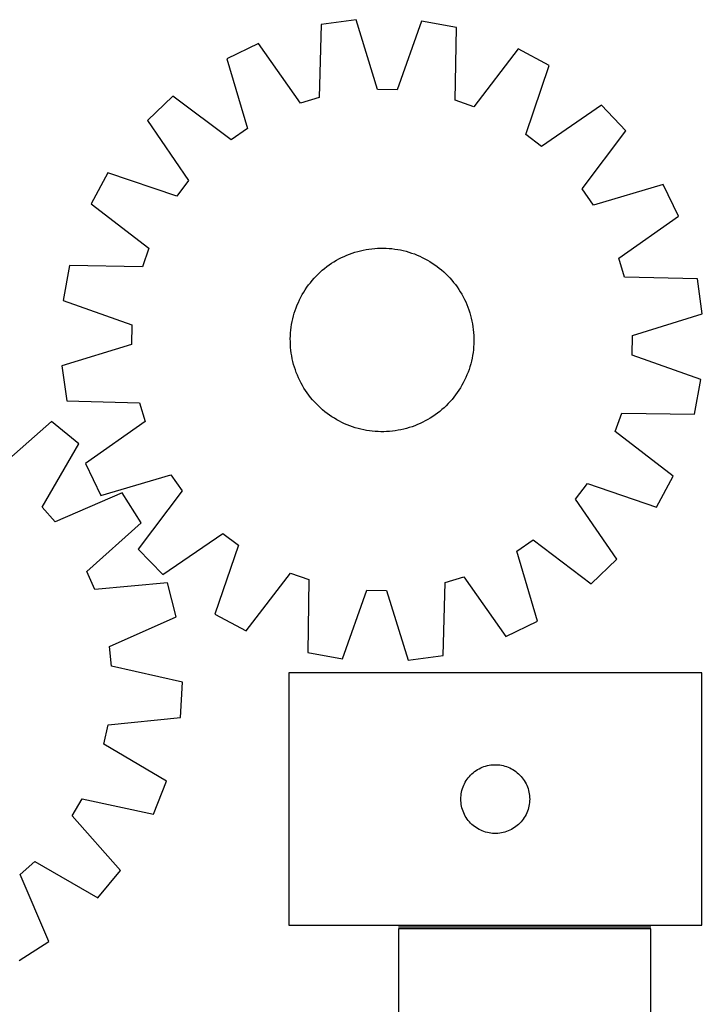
# Model space of a CAD drawing. Header units: millimetres. Extents: x 7 to 1493, y 7 to 2993.
# Tile 6 of 16: x 1196 to 1493, y 1764 to 2193. Entities that reach past the tile are written whole.
import ezdxf

# ---------------------------------------------------------------- set-up
doc = ezdxf.new("R2010")
doc.units = ezdxf.units.MM
doc.layers.add('COMMON', color=5, linetype='CONTINUOUS', true_color=0x0000ff)
doc.layers.add('CUT', color=7, linetype='CONTINUOUS', true_color=0x000000)

msp = doc.modelspace()

# ---------------------------------------------------------------- linework, layer by layer
at = {"layer": 'COMMON'}
msp.add_line((1471.074237, 1797.377102), (1361.074237, 1797.377102), dxfattribs=at)
at = {"layer": 'CUT'}
for p, q in [((1342.621656, 2192.760204), (1327.377475, 2190.67562)), ((1351.963142, 2162.400504), (1342.621656, 2192.760204)), ((1327.377475, 2190.67562), (1326.52967, 2158.922573)), ((1371.154105, 2192.155899), (1360.535564, 2162.218944)), ((1386.296355, 2189.427745), (1371.154105, 2192.155899)), ((1385.798973, 2157.667277), (1386.296355, 2189.427745)), ((1300.054764, 2182.433336), (1286.200857, 2175.740068)), ((1318.320708, 2156.446223), (1300.054764, 2182.433336)), ((1413.245586, 2180.036006), (1393.895725, 2154.845579)), ((1426.803675, 2172.762165), (1413.245586, 2180.036006)), ((1286.200857, 2175.740068), (1295.206778, 2145.27914)), ((1416.516112, 2142.709864), (1426.803675, 2172.762165)), ((1262.76242, 2159.458008), (1251.654906, 2148.81124)), ((1288.164825, 2140.387283), (1262.76242, 2159.458008)), ((1326.52967, 2158.922573), (1318.320708, 2156.446223)), ((1360.535564, 2162.218944), (1351.963142, 2162.400504)), ((1393.895725, 2154.845579), (1385.798973, 2157.667277)), ((1449.53171, 2155.502319), (1423.344628, 2137.524236)), ((1460.178478, 2144.394805), (1449.53171, 2155.502319)), ((1251.654906, 2148.81124), (1269.63299, 2122.624158)), ((1295.206778, 2145.27914), (1288.164825, 2140.387283)), ((1423.344628, 2137.524236), (1416.516112, 2142.709864)), ((1441.107752, 2118.9924), (1460.178478, 2144.394805)), ((1234.395061, 2126.083205), (1227.12122, 2112.525116)), ((1264.447362, 2115.795642), (1234.395061, 2126.083205)), ((1269.63299, 2122.624158), (1264.447362, 2115.795642)), ((1476.460538, 2120.956368), (1445.99961, 2111.950448)), ((1483.153806, 2107.102462), (1476.460538, 2120.956368)), ((1445.99961, 2111.950448), (1441.107752, 2118.9924)), ((1227.12122, 2112.525116), (1252.311647, 2093.175255)), ((1457.166693, 2088.836518), (1483.153806, 2107.102462)), ((1252.311647, 2093.175255), (1249.489949, 2085.078503)), ((1336.255639, 2089.097399), (1337.391352, 2089.635137)), ((1337.391352, 2089.635137), (1338.543395, 2090.136937)), ((1338.543395, 2090.136937), (1339.710632, 2090.602303)), ((1339.710632, 2090.602303), (1340.89191, 2091.030775)), ((1340.89191, 2091.030775), (1342.086064, 2091.421932)), ((1342.086064, 2091.421932), (1343.291915, 2091.775385)), ((1343.291915, 2091.775385), (1344.508274, 2092.090788)), ((1344.508274, 2092.090788), (1345.733939, 2092.367828)), ((1345.733939, 2092.367828), (1346.967702, 2092.606233)), ((1346.967702, 2092.606233), (1348.208344, 2092.805766)), ((1348.208344, 2092.805766), (1349.454642, 2092.966232)), ((1349.454642, 2092.966232), (1350.705365, 2093.087471)), ((1350.705365, 2093.087471), (1351.959279, 2093.169364)), ((1351.959279, 2093.169364), (1353.215146, 2093.21183)), ((1353.215146, 2093.21183), (1354.471728, 2093.214828)), ((1354.471728, 2093.214828), (1355.727784, 2093.178354)), ((1355.727784, 2093.178354), (1356.982074, 2093.102444)), ((1356.982074, 2093.102444), (1358.233361, 2092.987174)), ((1358.233361, 2092.987174), (1359.48041, 2092.832657)), ((1359.48041, 2092.832657), (1360.721991, 2092.639045)), ((1360.721991, 2092.639045), (1361.956877, 2092.406529)), ((1361.956877, 2092.406529), (1363.18385, 2092.13534)), ((1363.18385, 2092.13534), (1364.401699, 2091.825744)), ((1364.401699, 2091.825744), (1365.609223, 2091.478048)), ((1365.609223, 2091.478048), (1366.80523, 2091.092593)), ((1366.80523, 2091.092593), (1367.988539, 2090.669762)), ((1367.988539, 2090.669762), (1369.157983, 2090.209971)), ((1369.157983, 2090.209971), (1370.312407, 2089.713673)), ((1370.312407, 2089.713673), (1371.450672, 2089.181359)), ((1217.72948, 2085.575885), (1215.001326, 2070.433635)), ((1249.489949, 2085.078503), (1217.72948, 2085.575885)), ((1329.845799, 2085.14838), (1330.860633, 2085.889405)), ((1330.860633, 2085.889405), (1331.898243, 2086.598188)), ((1331.898243, 2086.598188), (1332.957604, 2087.274029)), ((1332.957604, 2087.274029), (1334.03767, 2087.916262)), ((1334.03767, 2087.916262), (1335.137377, 2088.524251)), ((1335.137377, 2088.524251), (1336.255639, 2089.097399)), ((1371.450672, 2089.181359), (1372.571656, 2088.613553)), ((1372.571656, 2088.613553), (1373.674251, 2088.010817)), ((1373.674251, 2088.010817), (1374.75737, 2087.373745)), ((1374.75737, 2087.373745), (1375.819943, 2086.702966)), ((1375.819943, 2086.702966), (1376.860922, 2085.999142)), ((1376.860922, 2085.999142), (1377.879281, 2085.262967)), ((1377.879281, 2085.262967), (1378.874012, 2084.495167)), ((1459.643043, 2080.627555), (1457.166693, 2088.836518)), ((1324.289468, 2080.068224), (1325.147472, 2080.986285)), ((1325.147472, 2080.986285), (1326.03389, 2081.876942)), ((1326.03389, 2081.876942), (1326.947846, 2082.739317)), ((1326.947846, 2082.739317), (1327.88844, 2083.572558)), ((1327.88844, 2083.572558), (1328.854742, 2084.375843)), ((1328.854742, 2084.375843), (1329.845799, 2085.14838)), ((1378.874012, 2084.495167), (1379.844136, 2083.696502)), ((1379.844136, 2083.696502), (1380.788694, 2082.867758)), ((1380.788694, 2082.867758), (1381.706755, 2082.009754)), ((1381.706755, 2082.009754), (1382.597412, 2081.123336)), ((1382.597412, 2081.123336), (1383.459787, 2080.209379)), ((1321.158084, 2076.140453), (1321.894259, 2077.158811)), ((1321.894259, 2077.158811), (1322.662058, 2078.153542)), ((1322.662058, 2078.153542), (1323.460724, 2079.123666)), ((1323.460724, 2079.123666), (1324.289468, 2080.068224)), ((1383.459787, 2080.209379), (1384.293028, 2079.268786)), ((1384.293028, 2079.268786), (1385.096313, 2078.302484)), ((1385.096313, 2078.302484), (1385.868849, 2077.311426)), ((1385.868849, 2077.311426), (1386.609875, 2076.296592)), ((1491.39609, 2079.77975), (1459.643043, 2080.627555)), ((1493.480674, 2064.535569), (1491.39609, 2079.77975)), ((1318.543672, 2071.851186), (1319.146408, 2072.953781)), ((1319.146408, 2072.953781), (1319.78348, 2074.0369)), ((1319.78348, 2074.0369), (1320.454259, 2075.099473)), ((1320.454259, 2075.099473), (1321.158084, 2076.140453)), ((1386.609875, 2076.296592), (1387.318658, 2075.258983)), ((1387.318658, 2075.258983), (1387.994499, 2074.199622)), ((1387.994499, 2074.199622), (1388.636732, 2073.119555)), ((1388.636732, 2073.119555), (1389.244721, 2072.019848)), ((1215.001326, 2070.433635), (1244.938282, 2059.815094)), ((1316.487464, 2067.268069), (1316.947255, 2068.437513)), ((1316.947255, 2068.437513), (1317.443553, 2069.591937)), ((1317.443553, 2069.591937), (1317.975867, 2070.730203)), ((1317.975867, 2070.730203), (1318.543672, 2071.851186)), ((1389.244721, 2072.019848), (1389.817868, 2070.901587)), ((1389.817868, 2070.901587), (1390.355607, 2069.765874)), ((1390.355607, 2069.765874), (1390.857407, 2068.61383)), ((1390.857407, 2068.61383), (1391.322773, 2067.446594)), ((1315.331481, 2063.681229), (1315.679178, 2064.888753)), ((1315.679178, 2064.888753), (1316.064632, 2066.08476)), ((1316.064632, 2066.08476), (1316.487464, 2067.268069)), ((1391.322773, 2067.446594), (1391.751245, 2066.265316)), ((1391.751245, 2066.265316), (1392.142401, 2065.071162)), ((1392.142401, 2065.071162), (1392.495855, 2063.86531)), ((1392.495855, 2063.86531), (1392.811258, 2062.648952)), ((1463.120974, 2055.194083), (1493.480674, 2064.535569)), ((1244.938282, 2059.815094), (1244.756722, 2051.242672)), ((1314.324569, 2058.759941), (1314.518181, 2060.001521)), ((1314.518181, 2060.001521), (1314.750696, 2061.236407)), ((1314.750696, 2061.236407), (1315.021886, 2062.46338)), ((1315.021886, 2062.46338), (1315.331481, 2063.681229)), ((1392.811258, 2062.648952), (1393.088298, 2061.423286)), ((1393.088298, 2061.423286), (1393.326703, 2060.189524)), ((1393.326703, 2060.189524), (1393.526236, 2058.948882)), ((1313.978871, 2055.007314), (1314.054781, 2056.261604)), ((1314.054781, 2056.261604), (1314.170052, 2057.512892)), ((1314.170052, 2057.512892), (1314.324569, 2058.759941)), ((1393.526236, 2058.948882), (1393.686702, 2057.702584)), ((1393.686702, 2057.702584), (1393.807941, 2056.451861)), ((1393.807941, 2056.451861), (1393.889834, 2055.197947)), ((1393.889834, 2055.197947), (1393.9323, 2053.942079)), ((1462.939414, 2046.621662), (1463.120974, 2055.194083)), ((1244.756722, 2051.242672), (1214.397022, 2041.901186)), ((1313.942397, 2053.751258), (1313.978871, 2055.007314)), ((1313.945395, 2052.494676), (1313.942397, 2053.751258)), ((1313.987861, 2051.238809), (1313.945395, 2052.494676)), ((1314.069755, 2049.984895), (1313.987861, 2051.238809)), ((1393.898824, 2051.429442), (1393.822914, 2050.175151)), ((1393.935298, 2052.685498), (1393.898824, 2051.429442)), ((1393.9323, 2053.942079), (1393.935298, 2052.685498)), ((1314.190994, 2048.734172), (1314.069755, 2049.984895)), ((1314.351459, 2047.487874), (1314.190994, 2048.734172)), ((1314.550993, 2046.247232), (1314.351459, 2047.487874)), ((1393.553127, 2047.676815), (1393.359515, 2046.435235)), ((1393.707644, 2048.923864), (1393.553127, 2047.676815)), ((1393.822914, 2050.175151), (1393.707644, 2048.923864)), ((1492.876369, 2036.00312), (1462.939414, 2046.621662)), ((1314.789397, 2045.013469), (1314.550993, 2046.247232)), ((1315.066438, 2043.787804), (1314.789397, 2045.013469)), ((1315.38184, 2042.571445), (1315.066438, 2043.787804)), ((1315.735294, 2041.365594), (1315.38184, 2042.571445)), ((1392.546214, 2042.755526), (1392.198518, 2041.548002)), ((1392.85581, 2043.973376), (1392.546214, 2042.755526)), ((1393.126999, 2045.200349), (1392.85581, 2043.973376)), ((1393.359515, 2046.435235), (1393.126999, 2045.200349)), ((1214.397022, 2041.901186), (1216.481605, 2026.657005)), ((1316.12645, 2040.17144), (1315.735294, 2041.365594)), ((1316.554922, 2038.990162), (1316.12645, 2040.17144)), ((1317.020288, 2037.822925), (1316.554922, 2038.990162)), ((1390.930441, 2037.999243), (1390.434143, 2036.844819)), ((1391.390232, 2039.168687), (1390.930441, 2037.999243)), ((1391.813063, 2040.351996), (1391.390232, 2039.168687)), ((1392.198518, 2041.548002), (1391.813063, 2040.351996)), ((1317.522088, 2036.670882), (1317.020288, 2037.822925)), ((1318.059827, 2035.535169), (1317.522088, 2036.670882)), ((1318.632974, 2034.416907), (1318.059827, 2035.535169)), ((1319.240964, 2033.3172), (1318.632974, 2034.416907)), ((1389.334023, 2034.58557), (1388.731287, 2033.482974)), ((1389.901829, 2035.706553), (1389.334023, 2034.58557)), ((1390.434143, 2036.844819), (1389.901829, 2035.706553)), ((1490.148215, 2020.860871), (1492.876369, 2036.00312)), ((1319.883196, 2032.237134), (1319.240964, 2033.3172)), ((1320.559038, 2031.177773), (1319.883196, 2032.237134)), ((1321.267821, 2030.140163), (1320.559038, 2031.177773)), ((1322.008846, 2029.125329), (1321.267821, 2030.140163)), ((1386.719612, 2030.296303), (1385.983437, 2029.277945)), ((1387.423436, 2031.337282), (1386.719612, 2030.296303)), ((1388.094215, 2032.399856), (1387.423436, 2031.337282)), ((1388.731287, 2033.482974), (1388.094215, 2032.399856)), ((1216.481605, 2026.657005), (1248.234652, 2025.8092)), ((1248.234652, 2025.8092), (1250.711002, 2017.600238)), ((1322.781382, 2028.134272), (1322.008846, 2029.125329)), ((1323.584668, 2027.16797), (1322.781382, 2028.134272)), ((1324.417909, 2026.227376), (1323.584668, 2027.16797)), ((1325.280283, 2025.31342), (1324.417909, 2026.227376)), ((1326.17094, 2024.427002), (1325.280283, 2025.31342)), ((1382.730224, 2025.450471), (1381.843806, 2024.559813)), ((1383.588228, 2026.368531), (1382.730224, 2025.450471)), ((1384.416972, 2027.31309), (1383.588228, 2026.368531)), ((1385.215637, 2028.283213), (1384.416972, 2027.31309)), ((1385.983437, 2029.277945), (1385.215637, 2028.283213)), ((1327.089001, 2023.568998), (1326.17094, 2024.427002)), ((1328.03356, 2022.740254), (1327.089001, 2023.568998)), ((1329.003683, 2021.941588), (1328.03356, 2022.740254)), ((1329.998415, 2021.173789), (1329.003683, 2021.941588)), ((1331.016773, 2020.437614), (1329.998415, 2021.173789)), ((1378.031896, 2021.288376), (1377.017062, 2020.547351)), ((1379.022953, 2022.060913), (1378.031896, 2021.288376)), ((1379.989256, 2022.864198), (1379.022953, 2022.060913)), ((1380.929849, 2023.697439), (1379.989256, 2022.864198)), ((1381.843806, 2024.559813), (1380.929849, 2023.697439)), ((1455.566049, 2013.261501), (1458.387746, 2021.358253)), ((1458.387746, 2021.358253), (1490.148215, 2020.860871)), ((1209.857879, 2017.65318), (1185.977792, 1996.707626)), ((1221.742177, 2007.881077), (1209.857879, 2017.65318)), ((1250.711002, 2017.600238), (1224.723889, 1999.334294)), ((1332.057752, 2019.733789), (1331.016773, 2020.437614)), ((1333.120326, 2019.06301), (1332.057752, 2019.733789)), ((1334.203444, 2018.425938), (1333.120326, 2019.06301)), ((1335.30604, 2017.823202), (1334.203444, 2018.425938)), ((1336.427023, 2017.255397), (1335.30604, 2017.823202)), ((1337.565289, 2016.723083), (1336.427023, 2017.255397)), ((1338.719713, 2016.226785), (1337.565289, 2016.723083)), ((1370.486344, 2016.801618), (1369.3343, 2016.299818)), ((1371.622057, 2017.339357), (1370.486344, 2016.801618)), ((1372.740318, 2017.912504), (1371.622057, 2017.339357)), ((1373.840025, 2018.520494), (1372.740318, 2017.912504)), ((1374.920092, 2019.162726), (1373.840025, 2018.520494)), ((1375.979453, 2019.838568), (1374.920092, 2019.162726)), ((1377.017062, 2020.547351), (1375.979453, 2019.838568)), ((1339.889157, 2015.766994), (1338.719713, 2016.226785)), ((1341.072466, 2015.344162), (1339.889157, 2015.766994)), ((1342.268472, 2014.958708), (1341.072466, 2015.344162)), ((1343.475996, 2014.611011), (1342.268472, 2014.958708)), ((1344.693846, 2014.301416), (1343.475996, 2014.611011)), ((1345.920819, 2014.030226), (1344.693846, 2014.301416)), ((1347.155705, 2013.797711), (1345.920819, 2014.030226)), ((1348.397285, 2013.604099), (1347.155705, 2013.797711)), ((1349.644334, 2013.449582), (1348.397285, 2013.604099)), ((1350.895621, 2013.334311), (1349.644334, 2013.449582)), ((1352.149912, 2013.258401), (1350.895621, 2013.334311)), ((1353.405968, 2013.221927), (1352.149912, 2013.258401)), ((1354.662549, 2013.224925), (1353.405968, 2013.221927)), ((1355.918417, 2013.267392), (1354.662549, 2013.224925)), ((1357.172331, 2013.349285), (1355.918417, 2013.267392)), ((1358.423054, 2013.470524), (1357.172331, 2013.349285)), ((1359.669352, 2013.630989), (1358.423054, 2013.470524)), ((1360.909994, 2013.830523), (1359.669352, 2013.630989)), ((1362.143756, 2014.068927), (1360.909994, 2013.830523)), ((1363.369422, 2014.345968), (1362.143756, 2014.068927)), ((1364.58578, 2014.66137), (1363.369422, 2014.345968)), ((1365.791631, 2015.014824), (1364.58578, 2014.66137)), ((1366.985785, 2015.40598), (1365.791631, 2015.014824)), ((1368.167064, 2015.834453), (1366.985785, 2015.40598)), ((1369.3343, 2016.299818), (1368.167064, 2015.834453)), ((1480.756476, 1993.91164), (1455.566049, 2013.261501)), ((1205.805619, 1980.403798), (1221.742177, 2007.881077)), ((1224.723889, 1999.334294), (1231.417157, 1985.480388)), ((1231.417157, 1985.480388), (1261.878085, 1994.486308)), ((1261.878085, 1994.486308), (1266.769943, 1987.444355)), ((1473.482635, 1980.353551), (1480.756476, 1993.91164)), ((1240.6789, 1986.53005), (1211.495056, 1973.988997)), ((1248.961794, 1973.563778), (1240.6789, 1986.53005)), ((1266.769943, 1987.444355), (1247.699217, 1962.04195)), ((1438.244706, 1983.812598), (1443.430334, 1990.641114)), ((1443.430334, 1990.641114), (1473.482635, 1980.353551)), ((1456.222789, 1957.625516), (1438.244706, 1983.812598)), ((1211.495056, 1973.988997), (1205.805619, 1980.403798)), ((1225.31428, 1952.356), (1248.961794, 1973.563778)), ((1258.345986, 1950.934436), (1284.533067, 1968.91252)), ((1284.533067, 1968.91252), (1291.361584, 1963.726892)), ((1412.670918, 1961.157615), (1419.71287, 1966.049473)), ((1419.71287, 1966.049473), (1445.115275, 1946.978747)), ((1247.699217, 1962.04195), (1258.345986, 1950.934436)), ((1291.361584, 1963.726892), (1281.074021, 1933.674591)), ((1421.676838, 1930.696687), (1412.670918, 1961.157615)), ((1445.115275, 1946.978747), (1456.222789, 1957.625516)), ((1228.742973, 1944.497028), (1225.31428, 1952.356)), ((1294.63211, 1926.40075), (1313.981971, 1951.591177)), ((1313.981971, 1951.591177), (1322.078723, 1948.769479)), ((1322.078723, 1948.769479), (1321.581341, 1917.009011)), ((1381.348025, 1947.514182), (1389.556988, 1949.990532)), ((1389.556988, 1949.990532), (1407.822932, 1924.003419)), ((1260.373856, 1947.405975), (1228.742973, 1944.497028)), ((1264.244558, 1932.514762), (1260.373856, 1947.405975)), ((1336.72359, 1914.280856), (1347.342132, 1944.217812)), ((1347.342132, 1944.217812), (1355.914553, 1944.036252)), ((1355.914553, 1944.036252), (1365.256039, 1913.676552)), ((1380.50022, 1915.761135), (1381.348025, 1947.514182)), ((1235.200872, 1919.65245), (1264.244558, 1932.514762)), ((1281.074021, 1933.674591), (1294.63211, 1926.40075)), ((1407.822932, 1924.003419), (1421.676838, 1930.696687)), ((1236.033197, 1911.1186), (1235.200872, 1919.65245)), ((1321.581341, 1917.009011), (1336.72359, 1914.280856)), ((1365.256039, 1913.676552), (1380.50022, 1915.761135)), ((1267.014869, 1904.110692), (1236.033197, 1911.1186)), ((1493.253304, 1908.127102), (1313.253304, 1908.127102)), ((1313.253304, 1908.127102), (1313.253304, 1798.127102)), ((1493.253304, 1798.127102), (1493.253304, 1908.127102)), ((1266.094487, 1888.752195), (1267.014869, 1904.110692)), ((1234.497628, 1885.494402), (1266.094487, 1888.752195)), ((1232.652111, 1877.121025), (1234.497628, 1885.494402)), ((1259.951869, 1860.882245), (1232.652111, 1877.121025)), ((1396.203653, 1866.367284), (1396.894588, 1866.712636)), ((1396.894588, 1866.712636), (1397.602385, 1867.021962)), ((1397.602385, 1867.021962), (1398.325168, 1867.294441)), ((1398.325168, 1867.294441), (1399.061019, 1867.52935)), ((1399.061019, 1867.52935), (1399.807988, 1867.726068)), ((1399.807988, 1867.726068), (1400.564092, 1867.884072)), ((1400.564092, 1867.884072), (1401.327328, 1868.002942)), ((1401.327328, 1868.002942), (1402.095672, 1868.082365)), ((1402.095672, 1868.082365), (1402.867085, 1868.122129)), ((1402.867085, 1868.122129), (1403.639522, 1868.122129)), ((1403.639522, 1868.122129), (1404.410936, 1868.082365)), ((1404.410936, 1868.082365), (1405.179279, 1868.002942)), ((1405.179279, 1868.002942), (1405.942515, 1867.884072)), ((1405.942515, 1867.884072), (1406.69862, 1867.726068)), ((1406.69862, 1867.726068), (1407.445588, 1867.52935)), ((1407.445588, 1867.52935), (1408.18144, 1867.294441)), ((1408.18144, 1867.294441), (1408.904222, 1867.021962)), ((1408.904222, 1867.021962), (1409.61202, 1866.712636)), ((1409.61202, 1866.712636), (1410.302955, 1866.367284)), ((1391.027879, 1861.818419), (1391.491507, 1862.436245)), ((1391.491507, 1862.436245), (1391.986325, 1863.029384)), ((1391.986325, 1863.029384), (1392.511021, 1863.596265)), ((1392.511021, 1863.596265), (1393.064204, 1864.135383)), ((1393.064204, 1864.135383), (1393.644406, 1864.645309)), ((1393.644406, 1864.645309), (1394.25009, 1865.124691)), ((1394.25009, 1865.124691), (1394.879648, 1865.572258)), ((1394.879648, 1865.572258), (1395.531412, 1865.986822)), ((1395.531412, 1865.986822), (1396.203653, 1866.367284)), ((1410.302955, 1866.367284), (1410.975196, 1865.986822)), ((1410.975196, 1865.986822), (1411.62696, 1865.572258)), ((1411.62696, 1865.572258), (1412.256518, 1865.124691)), ((1412.256518, 1865.124691), (1412.862201, 1864.645309)), ((1412.862201, 1864.645309), (1413.442404, 1864.135383)), ((1413.442404, 1864.135383), (1413.995587, 1863.596265)), ((1413.995587, 1863.596265), (1414.520283, 1863.029384)), ((1414.520283, 1863.029384), (1415.015101, 1862.436245)), ((1415.015101, 1862.436245), (1415.478729, 1861.818419)), ((1254.330498, 1846.55986), (1259.951869, 1860.882245)), ((1388.963773, 1857.688825), (1389.217551, 1858.418384)), ((1389.217551, 1858.418384), (1389.50855, 1859.133911)), ((1389.50855, 1859.133911), (1389.835998, 1859.833509)), ((1389.835998, 1859.833509), (1390.199025, 1860.515323)), ((1390.199025, 1860.515323), (1390.59667, 1861.177545)), ((1390.59667, 1861.177545), (1391.027879, 1861.818419)), ((1415.478729, 1861.818419), (1415.909937, 1861.177545)), ((1415.909937, 1861.177545), (1416.307582, 1860.515323)), ((1416.307582, 1860.515323), (1416.67061, 1859.833509)), ((1416.67061, 1859.833509), (1416.998057, 1859.133911)), ((1416.998057, 1859.133911), (1417.289056, 1858.418384)), ((1417.289056, 1858.418384), (1417.542834, 1857.688825)), ((1388.253304, 1853.127102), (1388.273192, 1853.899284)), ((1388.273192, 1853.899284), (1388.332806, 1854.669417)), ((1388.332806, 1854.669417), (1388.431985, 1855.435461)), ((1388.431985, 1855.435461), (1388.570469, 1856.195383)), ((1388.570469, 1856.195383), (1388.747888, 1856.947169)), ((1388.747888, 1856.947169), (1388.963773, 1857.688825)), ((1417.542834, 1857.688825), (1417.75872, 1856.947169)), ((1417.75872, 1856.947169), (1417.936139, 1856.195383)), ((1417.936139, 1856.195383), (1418.074622, 1855.435461)), ((1418.074622, 1855.435461), (1418.173802, 1854.669417)), ((1418.173802, 1854.669417), (1418.233415, 1853.899284)), ((1418.233415, 1853.899284), (1418.253304, 1853.127102)), ((1218.930679, 1845.832223), (1223.273385, 1853.225481)), ((1223.273385, 1853.225481), (1254.330498, 1846.55986)), ((1388.273192, 1852.354921), (1388.253304, 1853.127102)), ((1388.332806, 1851.584787), (1388.273192, 1852.354921)), ((1388.431985, 1850.818744), (1388.332806, 1851.584787)), ((1388.570469, 1850.058821), (1388.431985, 1850.818744)), ((1388.747888, 1849.307036), (1388.570469, 1850.058821)), ((1388.963773, 1848.56538), (1388.747888, 1849.307036)), ((1417.75872, 1849.307036), (1417.542834, 1848.56538)), ((1417.936139, 1850.058821), (1417.75872, 1849.307036)), ((1418.074622, 1850.818744), (1417.936139, 1850.058821)), ((1418.173802, 1851.584787), (1418.074622, 1850.818744)), ((1418.233415, 1852.354921), (1418.173802, 1851.584787)), ((1418.253304, 1853.127102), (1418.233415, 1852.354921)), ((1239.876233, 1821.952137), (1218.930679, 1845.832223)), ((1389.217551, 1847.835821), (1388.963773, 1848.56538)), ((1389.50855, 1847.120294), (1389.217551, 1847.835821)), ((1389.835998, 1846.420695), (1389.50855, 1847.120294)), ((1390.199025, 1845.738881), (1389.835998, 1846.420695)), ((1390.59667, 1845.076659), (1390.199025, 1845.738881)), ((1391.027879, 1844.435786), (1390.59667, 1845.076659)), ((1415.909937, 1845.076659), (1415.478729, 1844.435786)), ((1416.307582, 1845.738881), (1415.909937, 1845.076659)), ((1416.67061, 1846.420695), (1416.307582, 1845.738881)), ((1416.998057, 1847.120294), (1416.67061, 1846.420695)), ((1417.289056, 1847.835821), (1416.998057, 1847.120294)), ((1417.542834, 1848.56538), (1417.289056, 1847.835821)), ((1391.491507, 1843.81796), (1391.027879, 1844.435786)), ((1391.986325, 1843.224821), (1391.491507, 1843.81796)), ((1392.511021, 1842.65794), (1391.986325, 1843.224821)), ((1393.064204, 1842.118822), (1392.511021, 1842.65794)), ((1393.644406, 1841.608896), (1393.064204, 1842.118822)), ((1394.25009, 1841.129514), (1393.644406, 1841.608896)), ((1394.879648, 1840.681947), (1394.25009, 1841.129514)), ((1395.531412, 1840.267383), (1394.879648, 1840.681947)), ((1411.62696, 1840.681947), (1410.975196, 1840.267383)), ((1412.256518, 1841.129514), (1411.62696, 1840.681947)), ((1412.862201, 1841.608896), (1412.256518, 1841.129514)), ((1413.442404, 1842.118822), (1412.862201, 1841.608896)), ((1413.995587, 1842.65794), (1413.442404, 1842.118822)), ((1414.520283, 1843.224821), (1413.995587, 1842.65794)), ((1415.015101, 1843.81796), (1414.520283, 1843.224821)), ((1415.478729, 1844.435786), (1415.015101, 1843.81796)), ((1396.203653, 1839.88692), (1395.531412, 1840.267383)), ((1396.894588, 1839.541568), (1396.203653, 1839.88692)), ((1397.602385, 1839.232243), (1396.894588, 1839.541568)), ((1398.325168, 1838.959764), (1397.602385, 1839.232243)), ((1399.061019, 1838.724854), (1398.325168, 1838.959764)), ((1399.807988, 1838.528137), (1399.061019, 1838.724854)), ((1400.564092, 1838.370133), (1399.807988, 1838.528137)), ((1401.327328, 1838.251262), (1400.564092, 1838.370133)), ((1402.095672, 1838.171839), (1401.327328, 1838.251262)), ((1402.867085, 1838.132075), (1402.095672, 1838.171839)), ((1403.639522, 1838.132075), (1402.867085, 1838.132075)), ((1404.410936, 1838.171839), (1403.639522, 1838.132075)), ((1405.179279, 1838.251262), (1404.410936, 1838.171839)), ((1405.942515, 1838.370133), (1405.179279, 1838.251262)), ((1406.69862, 1838.528137), (1405.942515, 1838.370133)), ((1407.445588, 1838.724854), (1406.69862, 1838.528137)), ((1408.18144, 1838.959764), (1407.445588, 1838.724854)), ((1408.904222, 1839.232243), (1408.18144, 1838.959764)), ((1409.61202, 1839.541568), (1408.904222, 1839.232243)), ((1410.302955, 1839.88692), (1409.61202, 1839.541568)), ((1410.975196, 1840.267383), (1410.302955, 1839.88692)), ((1196.212049, 1820.314959), (1202.626851, 1826.004396)), ((1202.626851, 1826.004396), (1230.10413, 1810.067838)), ((1208.753103, 1791.131116), (1196.212049, 1820.314959)), ((1230.10413, 1810.067838), (1239.876233, 1821.952137)), ((1313.253304, 1798.127102), (1493.253304, 1798.127102)), ((1361.074237, 1796.627101), (1361.074237, 1616.627101)), ((1471.074237, 1796.627101), (1361.074237, 1796.627101)), ((1471.074237, 1616.627101), (1471.074237, 1796.627101)), ((1195.786831, 1782.848222), (1208.753103, 1791.131116))]:
    msp.add_line(p, q, dxfattribs=at)

doc.saveas('drawing.dxf')
